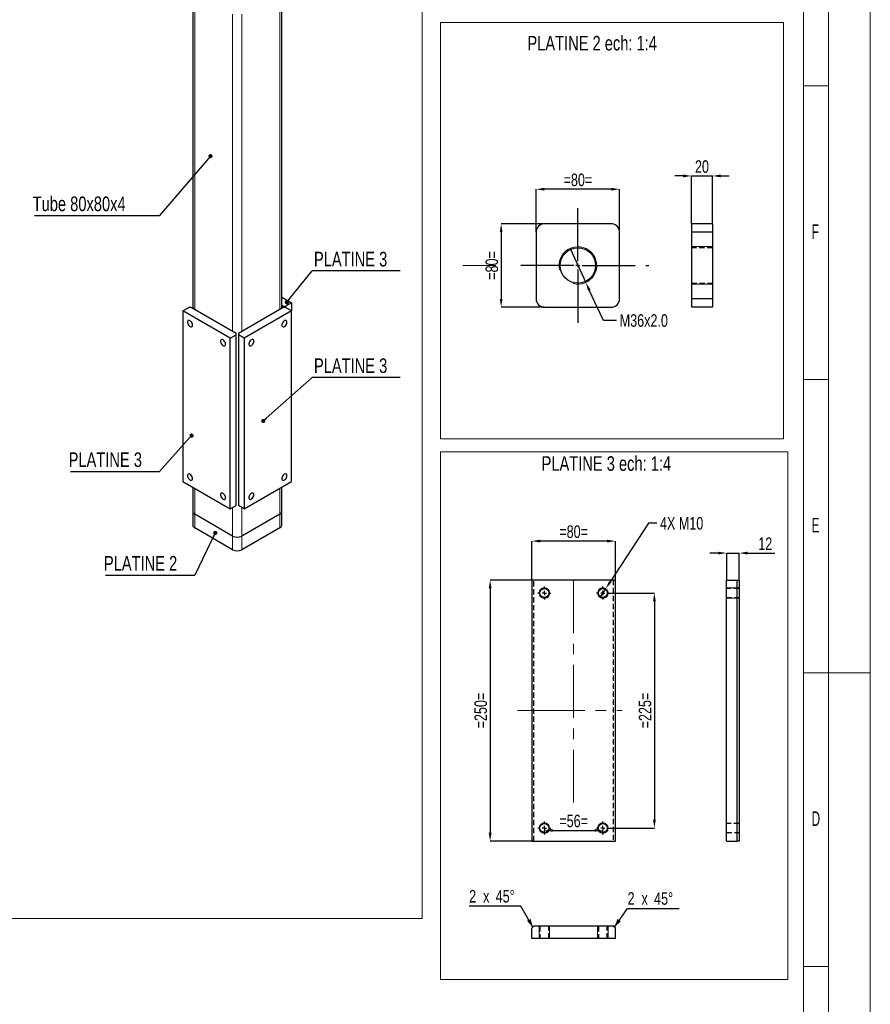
# Model space of a CAD drawing. Header units: millimetres. Extents: x 0 to 841, y 0 to 594.
# Tile 7 of 9: x 637 to 841, y 218 to 453. Entities that reach past the tile are written whole.
import ezdxf

# ---------------------------------------------------------------- set-up
doc = ezdxf.new("R2010")
doc.units = ezdxf.units.MM
doc.header["$PDSIZE"] = -1
doc.linetypes.add('CENTERX2', pattern=[20.32, 12.7, -2.54, 2.54, -2.54])
doc.linetypes.add('HIDDEN', pattern=[1.905, 1.27, -0.635])
for name, color, linetype in [('COTES', 1, 'Continuous'), ('NOTES', 6, 'Continuous'), ('TRAIT-FINS', 9, 'Continuous'), ('TRAIT-MIXTES', 3, 'CENTERX2'), ('TRAIT-TIRET', 2, 'HIDDEN')]:
    doc.layers.add(name, color=color, linetype=linetype)
doc.layers.add('TRAIT-FORT', color=4, linetype='Continuous', lineweight=25)
doc.styles.add('SLDTEXTSTYLE0', font='TXT', dxfattribs={"width": 0.75})
doc.styles.add('SLDTEXTSTYLE1', font='TXT', dxfattribs={"width": 0.605})
doc.dimstyles.new('SLDDIMSTYLE1', dxfattribs={"dimtxt": 3, "dimasz": 2, "dimexe": 0, "dimexo": 0.0625, "dimgap": 0.75, "dimtad": 1, "dimlfac": 4, "dimrnd": 1e-09, "dimzin": 12, "dimdsep": 46, "dimtxsty": 'SLDTEXTSTYLE0', "dimsah": 1, "dimcen": 0.09, "dimadec": 0, "dimazin": 3, "dimtfac": 1, "dimtofl": 0, "dimtmove": 0, "dimatfit": 3, "dimfxl": 1, "dimfrac": 2, "dimtolj": 1, "dimtzin": 12, "dimarcsym": 0})
doc.dimstyles.new('SLDDIMSTYLE2', dxfattribs={"dimtxt": 3, "dimasz": 2, "dimexe": 0, "dimexo": 0.0625, "dimgap": 0.75, "dimtad": 1, "dimlfac": 4, "dimrnd": 1e-09, "dimzin": 12, "dimdsep": 46, "dimtxsty": 'SLDTEXTSTYLE0', "dimsah": 1, "dimcen": 0.09, "dimadec": 0, "dimazin": 3, "dimtfac": 1, "dimtmove": 0, "dimatfit": 0, "dimfxl": 1, "dimfrac": 2, "dimtolj": 1, "dimtzin": 12, "dimarcsym": 0})
doc.dimstyles.new('SLDDIMSTYLE4', dxfattribs={"dimtxt": 3, "dimasz": 2, "dimexe": 0, "dimexo": 0.0625, "dimgap": 0.75, "dimtad": 0, "dimtih": 1, "dimtoh": 1, "dimlfac": 4, "dimrnd": 1e-09, "dimzin": 4, "dimdsep": 46, "dimtxsty": 'SLDTEXTSTYLE0', "dimblk1": 'NONE', "dimsah": 1, "dimcen": 0, "dimadec": 0, "dimazin": 1, "dimtfac": 1, "dimtmove": 0, "dimatfit": 3, "dimldrblk": 'NONE', "dimfxl": 1, "dimfrac": 2, "dimtolj": 1, "dimtzin": 12, "dimarcsym": 0})
doc.dimstyles.new('SLDDIMSTYLE8', dxfattribs={"dimtxt": 0.18, "dimasz": 1, "dimexe": 0, "dimexo": 0.0625, "dimgap": 0, "dimtad": 0, "dimtih": 1, "dimtoh": 1, "dimdec": 0, "dimrnd": 1e-09, "dimzin": 0, "dimdsep": 46, "dimtxsty": 'Standard', "dimblk1": 'DOT', "dimblk2": 'DOT', "dimsah": 1, "dimcen": 0.09, "dimadec": 0, "dimazin": 0, "dimtfac": 1, "dimtdec": 0, "dimtofl": 0, "dimtmove": 0, "dimatfit": 3, "dimldrblk": 'DOT', "dimfxl": 1, "dimfrac": 2, "dimtolj": 1, "dimtzin": 0, "dimarcsym": 0})
doc.dimstyles.new('SLDDIMSTYLE9', dxfattribs={"dimtxt": 3, "dimasz": 2, "dimexe": 0, "dimexo": 0.0625, "dimgap": 0.75, "dimtad": 0, "dimtih": 1, "dimtoh": 1, "dimlfac": 4, "dimrnd": 1e-09, "dimzin": 12, "dimdsep": 46, "dimtxsty": 'SLDTEXTSTYLE0', "dimblk1": 'NONE', "dimsah": 1, "dimcen": 0, "dimadec": 0, "dimazin": 3, "dimtfac": 1, "dimtmove": 0, "dimatfit": 3, "dimldrblk": 'NONE', "dimfxl": 1, "dimfrac": 2, "dimtolj": 1, "dimtzin": 12, "dimarcsym": 0})

# ---------------------------------------------------------------- blocks, each defined once
blk = doc.blocks.new('_D_8')
at = {"layer": 'COTES', "color": 0, "lineweight": -2, "transparency": 16777216}
for p, q in [((804.6, 325.64), (802.6, 325.64)), ((806.6, 319.26), (806.6, 325.64)), ((806.6, 325.64), (809.6, 325.64)), ((809.6, 319.26), (809.6, 325.64)), ((811.6, 325.64), (818.1, 325.64))]:
    blk.add_line(p, q, dxfattribs=at)
at = {"layer": 'COTES', "color": 0, "transparency": 16777216}
for points in [[(804.6, 325.97), (804.6, 325.31), (806.6, 325.64)], [(811.6, 325.97), (811.6, 325.31), (809.6, 325.64)]]:
    blk.add_solid(points, dxfattribs=at)
at = {"layer": 'Defpoints', "color": 0, "transparency": 16777216}
for p in [(806.6, 325.64), (806.6, 319.19), (809.6, 319.19)]:
    blk.add_point(p, dxfattribs=at)
at = {"layer": 'COTES', "color": 0, "transparency": 16777216, "insert": (815.85, 329.39), "char_height": 3, "attachment_point": 2, "style": 'SLDTEXTSTYLE0'}
blk.add_mtext('\\A1;12', dxfattribs=at)
blk = doc.blocks.new('_D_9')
at = {"layer": 'COTES', "color": 0, "lineweight": -2, "transparency": 16777216}
for p, q in [((760.97, 402.55), (760.97, 412.73)), ((778.97, 412.73), (762.97, 412.73)), ((780.97, 402.55), (780.97, 412.73))]:
    blk.add_line(p, q, dxfattribs=at)
at = {"layer": 'COTES', "color": 0, "transparency": 16777216}
for points in [[(762.97, 413.07), (762.97, 412.4), (760.97, 412.73)], [(778.97, 413.07), (778.97, 412.4), (780.97, 412.73)]]:
    blk.add_solid(points, dxfattribs=at)
at = {"layer": 'Defpoints', "color": 0, "transparency": 16777216}
for p in [(760.97, 412.73), (760.97, 402.48), (780.97, 402.48)]:
    blk.add_point(p, dxfattribs=at)
at = {"layer": 'COTES', "color": 0, "transparency": 16777216, "insert": (770.97, 416.48), "char_height": 3, "attachment_point": 2, "style": 'SLDTEXTSTYLE0'}
blk.add_mtext('\\A1;=80=', dxfattribs=at)
blk = doc.blocks.new('_D_10')
at = {"layer": 'COTES', "color": 0, "lineweight": -2, "transparency": 16777216}
for p, q in [((762.91, 404.48), (752.59, 404.48)), ((752.59, 402.48), (752.59, 386.48)), ((762.91, 384.48), (752.59, 384.48))]:
    blk.add_line(p, q, dxfattribs=at)
at = {"layer": 'COTES', "color": 0, "transparency": 16777216}
for points in [[(752.26, 402.48), (752.92, 402.48), (752.59, 404.48)], [(752.26, 386.48), (752.92, 386.48), (752.59, 384.48)]]:
    blk.add_solid(points, dxfattribs=at)
at = {"layer": 'Defpoints', "color": 0, "transparency": 16777216}
for p in [(762.97, 404.48), (752.59, 384.48), (762.97, 384.48)]:
    blk.add_point(p, dxfattribs=at)
at = {"layer": 'COTES', "color": 0, "transparency": 16777216, "insert": (748.84, 394.48), "char_height": 3, "attachment_point": 2, "rotation": 90, "style": 'SLDTEXTSTYLE0'}
blk.add_mtext('\\A1;=80=', dxfattribs=at)
blk = doc.blocks.new('_D_11')
at = {"layer": 'COTES', "color": 0, "lineweight": -2, "transparency": 16777216}
for p, q in [((769.08, 398.57), (772.86, 390.4)), ((777.07, 381.31), (773.7, 388.59)), ((780.24, 381.31), (777.07, 381.31))]:
    blk.add_line(p, q, dxfattribs=at)
at = {"layer": 'COTES', "color": 0, "transparency": 16777216}
blk.add_solid([(774, 388.73), (773.4, 388.45), (772.86, 390.4)], dxfattribs=at)
at = {"layer": 'Defpoints', "color": 0, "transparency": 16777216}
for p in [(769.08, 398.57), (772.86, 390.4)]:
    blk.add_point(p, dxfattribs=at)
at = {"layer": 'COTES', "color": 0, "transparency": 16777216, "insert": (780.99, 382.81), "char_height": 3, "attachment_point": 1, "style": 'SLDTEXTSTYLE0'}
blk.add_mtext('\\A1;M36x2.0', dxfattribs=at)
blk = doc.blocks.new('_None')
blk = doc.blocks.new('SW_CENTERMARKSYMBOL_1')
at = {"layer": 'TRAIT-MIXTES', "color": 0}
for p, q in [((0, 1), (0, 14.11)), ((-1, 0), (-15.73, 0)), ((0, 0), (-0.5, 0)), ((0, 0), (0, 0.5)), ((0, 0), (0, -0.5)), ((0, 0), (0.5, 0)), ((1, 0), (17, 0)), ((0, -1), (0, -14.41))]:
    blk.add_line(p, q, dxfattribs=at)
blk = doc.blocks.new('SW_CENTERMARKSYMBOL_2')
at = {"layer": 'TRAIT-MIXTES', "color": 0}
for p, q in [((0, 1), (0, 4.75)), ((-1, 0), (-4.75, 0)), ((0, 0), (-0.5, 0)), ((0, 0), (0, 0.5)), ((0, 0), (0, -0.5)), ((0, 0), (0.5, 0)), ((1, 0), (4.75, 0)), ((0, -1), (0, -4.75))]:
    blk.add_line(p, q, dxfattribs=at)
blk = doc.blocks.new('_D_12')
at = {"layer": 'COTES', "color": 0, "lineweight": -2, "transparency": 16777216}
for p, q in [((796.18, 415.91), (794.18, 415.91)), ((798.18, 404.55), (798.18, 415.91)), ((798.18, 415.91), (803.18, 415.91)), ((803.18, 404.55), (803.18, 415.91)), ((805.18, 415.91), (807.18, 415.91))]:
    blk.add_line(p, q, dxfattribs=at)
at = {"layer": 'COTES', "color": 0, "transparency": 16777216}
for points in [[(796.18, 416.25), (796.18, 415.58), (798.18, 415.91)], [(805.18, 416.25), (805.18, 415.58), (803.18, 415.91)]]:
    blk.add_solid(points, dxfattribs=at)
at = {"layer": 'Defpoints', "color": 0, "transparency": 16777216}
for p in [(803.18, 415.91), (798.18, 404.48), (803.18, 404.48)]:
    blk.add_point(p, dxfattribs=at)
at = {"layer": 'COTES', "color": 0, "transparency": 16777216, "insert": (800.68, 419.66), "char_height": 3, "attachment_point": 2, "style": 'SLDTEXTSTYLE0'}
blk.add_mtext('\\A1;20', dxfattribs=at)
blk = doc.blocks.new('_D_24')
at = {"layer": 'COTES', "color": 0, "lineweight": -2, "transparency": 16777216}
for p, q in [((787.88, 332.76), (778.73, 318.79)), ((789.88, 332.76), (787.88, 332.76)), ((776.27, 315.02), (777.64, 317.12))]:
    blk.add_line(p, q, dxfattribs=at)
at = {"layer": 'COTES', "color": 0, "transparency": 16777216}
blk.add_solid([(778.45, 318.97), (779.01, 318.61), (777.64, 317.12)], dxfattribs=at)
at = {"layer": 'Defpoints', "color": 0, "transparency": 16777216}
for p in [(777.64, 317.12), (776.27, 315.02)]:
    blk.add_point(p, dxfattribs=at)
at = {"layer": 'COTES', "color": 0, "transparency": 16777216, "insert": (790.63, 334.26), "char_height": 3, "attachment_point": 1, "style": 'SLDTEXTSTYLE0'}
blk.add_mtext('\\A1;4X M10', dxfattribs=at)
blk = doc.blocks.new('_D_25')
at = {"layer": 'COTES', "color": 0, "lineweight": -2, "transparency": 16777216}
for p, q in [((759.95, 319.26), (759.95, 328.51)), ((777.95, 328.51), (761.95, 328.51)), ((779.95, 319.26), (779.95, 328.51))]:
    blk.add_line(p, q, dxfattribs=at)
at = {"layer": 'COTES', "color": 0, "transparency": 16777216}
for points in [[(761.95, 328.84), (761.95, 328.17), (759.95, 328.51)], [(777.95, 328.84), (777.95, 328.17), (779.95, 328.51)]]:
    blk.add_solid(points, dxfattribs=at)
at = {"layer": 'Defpoints', "color": 0, "transparency": 16777216}
for p in [(759.95, 328.51), (759.95, 319.19), (779.95, 319.19)]:
    blk.add_point(p, dxfattribs=at)
at = {"layer": 'COTES', "color": 0, "transparency": 16777216, "insert": (769.95, 332.26), "char_height": 3, "attachment_point": 2, "style": 'SLDTEXTSTYLE0'}
blk.add_mtext('\\A1;=80=', dxfattribs=at)
blk = doc.blocks.new('_D_26')
at = {"layer": 'COTES', "color": 0, "lineweight": -2, "transparency": 16777216}
for p, q in [((759.89, 319.19), (749.95, 319.19)), ((749.95, 317.19), (749.95, 258.69)), ((759.89, 256.69), (749.95, 256.69))]:
    blk.add_line(p, q, dxfattribs=at)
at = {"layer": 'COTES', "color": 0, "transparency": 16777216}
for points in [[(749.62, 317.19), (750.29, 317.19), (749.95, 319.19)], [(749.62, 258.69), (750.29, 258.69), (749.95, 256.69)]]:
    blk.add_solid(points, dxfattribs=at)
at = {"layer": 'Defpoints', "color": 0, "transparency": 16777216}
for p in [(759.95, 319.19), (749.95, 256.69), (759.95, 256.69)]:
    blk.add_point(p, dxfattribs=at)
at = {"layer": 'COTES', "color": 0, "transparency": 16777216, "insert": (746.2, 287.94), "char_height": 3, "attachment_point": 2, "rotation": 90, "style": 'SLDTEXTSTYLE0'}
blk.add_mtext('\\A1;=250=', dxfattribs=at)
blk = doc.blocks.new('_D_27')
at = {"layer": 'COTES', "color": 0, "lineweight": -2, "transparency": 16777216}
for p, q in [((778.58, 316.07), (789.29, 316.07)), ((789.29, 314.07), (789.29, 261.82)), ((778.58, 259.82), (789.29, 259.82))]:
    blk.add_line(p, q, dxfattribs=at)
at = {"layer": 'COTES', "color": 0, "transparency": 16777216}
for points in [[(788.96, 314.07), (789.63, 314.07), (789.29, 316.07)], [(788.96, 261.82), (789.63, 261.82), (789.29, 259.82)]]:
    blk.add_solid(points, dxfattribs=at)
at = {"layer": 'Defpoints', "color": 0, "transparency": 16777216}
for p in [(778.51, 316.07), (778.51, 259.82), (789.29, 259.82)]:
    blk.add_point(p, dxfattribs=at)
at = {"layer": 'COTES', "color": 0, "transparency": 16777216, "insert": (785.54, 287.94), "char_height": 3, "attachment_point": 2, "rotation": 90, "style": 'SLDTEXTSTYLE0'}
blk.add_mtext('\\A1;=225=', dxfattribs=at)
blk = doc.blocks.new('_D_28')
at = {"layer": 'COTES', "color": 0, "lineweight": -2, "transparency": 16777216}
for p, q in [((762.95, 258.32), (762.95, 259.27)), ((764.95, 259.27), (774.95, 259.27)), ((776.95, 258.32), (776.95, 259.27))]:
    blk.add_line(p, q, dxfattribs=at)
at = {"layer": 'COTES', "color": 0, "transparency": 16777216}
for points in [[(764.95, 259.61), (764.95, 258.94), (762.95, 259.27)], [(774.95, 259.61), (774.95, 258.94), (776.95, 259.27)]]:
    blk.add_solid(points, dxfattribs=at)
at = {"layer": 'Defpoints', "color": 0, "transparency": 16777216}
for p in [(776.95, 259.27), (762.95, 258.26), (776.95, 258.26)]:
    blk.add_point(p, dxfattribs=at)
at = {"layer": 'COTES', "color": 0, "transparency": 16777216, "insert": (769.95, 263.02), "char_height": 3, "attachment_point": 2, "style": 'SLDTEXTSTYLE0'}
blk.add_mtext('\\A1;=56=', dxfattribs=at)
blk = doc.blocks.new('SW_CENTERMARKSYMBOL_20')
at = {"layer": 'TRAIT-MIXTES', "color": 0}
for p, q in [((-1, 0), (-1.5625, 0)), ((0, 0), (-0.5, 0)), ((0, 1), (0, 1.5625)), ((0, 0), (0, 0.5)), ((0, 0), (0, -0.5)), ((0, 0), (0.5, 0)), ((1, 0), (1.5625, 0)), ((0, -1), (0, -1.5625))]:
    blk.add_line(p, q, dxfattribs=at)
blk = doc.blocks.new('SW_CENTERMARKSYMBOL_21')
at = {"layer": 'TRAIT-MIXTES', "color": 0}
for p, q in [((-1, 0), (-1.5625, 0)), ((0, 0), (-0.5, 0)), ((0, 1), (0, 1.5625)), ((0, 0), (0, 0.5)), ((0, 0), (0, -0.5)), ((0, 0), (0.5, 0)), ((1, 0), (1.5625, 0)), ((0, -1), (0, -1.5625))]:
    blk.add_line(p, q, dxfattribs=at)
blk = doc.blocks.new('SW_CENTERMARKSYMBOL_22')
at = {"layer": 'TRAIT-MIXTES', "color": 0}
for p, q in [((-1, 0), (-1.5625, 0)), ((0, 0), (-0.5, 0)), ((0, 1), (0, 1.5625)), ((0, 0), (0, 0.5)), ((0, 0), (0, -0.5)), ((0, 0), (0.5, 0)), ((1, 0), (1.5625, 0)), ((0, -1), (0, -1.5625))]:
    blk.add_line(p, q, dxfattribs=at)
blk = doc.blocks.new('SW_CENTERMARKSYMBOL_23')
at = {"layer": 'TRAIT-MIXTES', "color": 0}
for p, q in [((-1, 0), (-1.5625, 0)), ((0, 0), (-0.5, 0)), ((0, 1), (0, 1.5625)), ((0, 0), (0, 0.5)), ((0, 0), (0, -0.5)), ((0, 0), (0.5, 0)), ((1, 0), (1.5625, 0)), ((0, -1), (0, -1.5625))]:
    blk.add_line(p, q, dxfattribs=at)
blk = doc.blocks.new('SW_CHAMFER_DIMENSION_0')
at = {"layer": 'COTES', "color": 0}
for p, q in [((-3.16, -4.49), (0, 0)), ((0, 0), (12.39, 0))]:
    blk.add_line(p, q, dxfattribs=at)
blk.add_solid([(-3.16, -4.49), (-1.6, -3.14), (-2.42, -2.56)], dxfattribs=at)
at = {"layer": 'COTES', "color": 0, "char_height": 3, "attachment_point": 1, "style": 'SLDTEXTSTYLE0'}
for s, insert in [('2', (0, 3.87)), ('x', (3.34, 3.87)), ('45°', (6.35, 3.87))]:
    blk.add_mtext(s, dxfattribs=dict(at, insert=insert))
blk = doc.blocks.new('SW_CHAMFER_DIMENSION_1')
at = {"layer": 'COTES', "color": 0}
for p, q in [((12.39, 0), (0, 0)), ((15.27, -5.02), (12.39, 0))]:
    blk.add_line(p, q, dxfattribs=at)
blk.add_solid([(15.27, -5.02), (14.71, -3.04), (13.84, -3.53)], dxfattribs=at)
at = {"layer": 'COTES', "color": 0, "char_height": 3, "attachment_point": 1, "style": 'SLDTEXTSTYLE0'}
for s, insert in [('2', (0, 3.87)), ('x', (3.34, 3.87)), ('45°', (6.35, 3.87))]:
    blk.add_mtext(s, dxfattribs=dict(at, insert=insert))
blk = doc.blocks.new('SW_NOTE_15')
at = {"layer": 'NOTES', "color": 0}
blk.add_line((-21.37, 0), (0, 0), dxfattribs=at)
at = {"layer": 'NOTES', "color": 0, "insert": (-21.79, 4.58), "char_height": 3.5, "attachment_point": 1, "style": 'SLDTEXTSTYLE0'}
blk.add_mtext('PLATINE 3', dxfattribs=at)
blk = doc.blocks.new('_Dot')
at = {"color": 0, "linetype": 'ByBlock', "lineweight": -2}
blk.add_line((-0.5, 0), (-1, 0), dxfattribs=at)
at = {"color": 0, "linetype": 'ByBlock', "const_width": 0.5}
blk.add_lwpolyline([(-0.25, 0, 1), (0.25, 0, 1)], format="xyb", close=True, dxfattribs=at)
blk = doc.blocks.new('SW_NOTE_16')
at = {"layer": 'NOTES', "color": 0}
blk.add_line((21.12, 0), (0, 0), dxfattribs=at)
at = {"layer": 'NOTES', "color": 0, "insert": (0.46, 4.57), "char_height": 3.5, "attachment_point": 1, "style": 'SLDTEXTSTYLE0'}
blk.add_mtext('PLATINE 3', dxfattribs=at)
blk = doc.blocks.new('SW_NOTE_17')
at = {"layer": 'NOTES', "color": 0}
blk.add_line((-21.37, 0), (0, 0), dxfattribs=at)
at = {"layer": 'NOTES', "color": 0, "insert": (-21.77, 4.57), "char_height": 3.5, "attachment_point": 1, "style": 'SLDTEXTSTYLE0'}
blk.add_mtext('PLATINE 2', dxfattribs=at)
blk = doc.blocks.new('SW_NOTE_18')
at = {"layer": 'NOTES', "color": 0}
blk.add_line((-29.88, 0), (0, 0), dxfattribs=at)
at = {"layer": 'NOTES', "color": 0, "insert": (-30.35, 4.57), "char_height": 3.5, "attachment_point": 1, "style": 'SLDTEXTSTYLE0'}
blk.add_mtext('Tube 80x80x4', dxfattribs=at)
blk = doc.blocks.new('SW_NOTE_20')
at = {"layer": 'NOTES', "color": 0}
blk.add_line((21.12, 0), (0, 0), dxfattribs=at)
at = {"layer": 'NOTES', "color": 0, "insert": (0.46, 4.54), "char_height": 3.5, "attachment_point": 1, "style": 'SLDTEXTSTYLE0'}
blk.add_mtext('PLATINE 3', dxfattribs=at)

msp = doc.modelspace()

# ---------------------------------------------------------------- linework, layer by layer
at = {"lineweight": 18}
for p, q in [((841.001, -0.0569), (841.001, 593.9431)), ((831.001, 9.9431), (831.001, 583.9431)), ((825.001, 15.9431), (825.001, 577.9431)), ((733.6554, 568.9859), (733.6554, 238.205)), ((738.0279, 452.6524), (820.2118, 452.6524)), ((738.0279, 452.6524), (738.0279, 352.9575)), ((820.2118, 452.6524), (820.2118, 352.9575)), ((831.001, 437.4431), (825.001, 437.4431)), ((831.001, 367.1931), (825.001, 367.1931)), ((738.0279, 352.9575), (820.2118, 352.9575)), ((738.0279, 349.8366), (821.2704, 349.8366)), ((738.0279, 349.8366), (738.0279, 223.5702)), ((821.2704, 349.8366), (821.2704, 223.5702)), ((831.001, 296.9431), (825.001, 296.9431)), ((841.001, 296.9431), (831.001, 296.9431)), ((733.6554, 238.205), (485.9968, 238.205)), ((831.001, 226.6931), (825.001, 226.6931)), ((738.0279, 223.5702), (821.2704, 223.5702))]:
    msp.add_line(p, q, dxfattribs=at)
at = {"layer": 'TRAIT-FINS', "lineweight": 18}
for p, q in [((679.1981, 383.9157), (679.1981, 459.8549)), ((699.5628, 383.9157), (699.5628, 459.8549)), ((688.2491, 378.6907), (688.2491, 454.6299)), ((690.5119, 378.6907), (690.5119, 454.6299)), ((803.1789, 398.9845), (798.1789, 398.9845)), ((803.1789, 389.9845), (798.1789, 389.9845)), ((679.1981, 334.9232), (679.1981, 341.1293)), ((699.5628, 334.9232), (699.5628, 341.1293)), ((679.1981, 331.6571), (679.1981, 334.9232)), ((688.2491, 329.6982), (688.2491, 336.5574)), ((690.5119, 329.6982), (690.5119, 336.5574)), ((699.5628, 331.6571), (699.5628, 334.9232)), ((688.2491, 326.4321), (688.2491, 329.6982)), ((690.5119, 326.4321), (690.5119, 329.6982)), ((769.9521, 319.0374), (769.9521, 319.1944)), ((806.5967, 317.3194), (809.5967, 317.3194)), ((806.5967, 317.3194), (809.5967, 317.3194)), ((806.5967, 314.8194), (809.5967, 314.8194)), ((806.5967, 314.8194), (809.5967, 314.8194)), ((761.7021, 233.3557), (761.7021, 236.3557)), ((764.2021, 233.3557), (764.2021, 236.3557)), ((775.7021, 233.3557), (775.7021, 236.3557)), ((778.2021, 233.3557), (778.2021, 236.3557))]:
    msp.add_line(p, q, dxfattribs=at)
for centre in [(762.9521, 316.0694), (776.9521, 316.0694), (762.9521, 259.8194), (776.9521, 259.8194)]:
    msp.add_circle(centre, 1.25, dxfattribs=at)
for centre, radius in [((770.9693, 394.4845), 4.5), ((762.9521, 316.0694), 1.25), ((776.9521, 316.0694), 1.25)]:
    msp.add_arc(centre, radius, 255, 195, dxfattribs=at)
at = {"layer": 'TRAIT-FORT', "lineweight": 25}
for p, q in [((678.7295, 460.1254), (678.7295, 384.1862)), ((700.0314, 384.1862), (700.0314, 460.1254)), ((778.9693, 404.4845), (762.9693, 404.4845)), ((803.1789, 404.4845), (798.1789, 404.4845)), ((798.1789, 404.4845), (798.1789, 402.4845)), ((803.1789, 404.4845), (803.1789, 402.4845)), ((760.9693, 402.4845), (760.9693, 386.4845)), ((780.9693, 386.4845), (780.9693, 402.4845)), ((803.1789, 402.4845), (798.1789, 402.4845)), ((798.1789, 402.4845), (798.1789, 386.4845)), ((803.1789, 402.4845), (803.1789, 386.4845)), ((700.0314, 386.9108), (702.3912, 385.5485)), ((676.3697, 383.5891), (677.7839, 384.4055)), ((678.3496, 384.4055), (677.7839, 384.4055)), ((689.0976, 378.2008), (678.3496, 384.4055)), ((700.4113, 384.4055), (689.6633, 378.2008)), ((700.0314, 384.9514), (700.4113, 384.7321)), ((700.4113, 384.7321), (700.977, 384.7321)), ((700.4113, 384.4055), (700.4113, 384.7321)), ((700.977, 384.4055), (700.4113, 384.4055)), ((702.3912, 385.5485), (700.977, 384.7321)), ((700.977, 384.7321), (700.977, 384.4055)), ((702.3912, 383.5891), (700.977, 384.4055)), ((702.3912, 385.5485), (702.3912, 383.5891)), ((762.9693, 384.4845), (778.9693, 384.4845)), ((803.1789, 386.4845), (798.1789, 386.4845)), ((798.1789, 386.4845), (798.1789, 384.4845)), ((803.1789, 384.4845), (798.1789, 384.4845)), ((803.1789, 386.4845), (803.1789, 384.4845)), ((687.6834, 377.0579), (676.3697, 383.5891)), ((676.3697, 383.5891), (676.3697, 342.7621)), ((702.3912, 383.5891), (691.0775, 377.0579)), ((702.3912, 342.7621), (702.3912, 383.5891)), ((687.6834, 377.0579), (689.0976, 377.8743)), ((689.0976, 377.8743), (689.0976, 378.2008)), ((689.0976, 337.0472), (689.0976, 377.8743)), ((689.6633, 378.2008), (689.6633, 377.8743)), ((691.0775, 377.0579), (689.6633, 377.8743)), ((689.6633, 377.8743), (689.6633, 337.0472)), ((687.6834, 336.2308), (687.6834, 377.0579)), ((691.0775, 377.0579), (691.0775, 336.2308)), ((676.3697, 342.7621), (687.6834, 336.2308)), ((691.0775, 336.2308), (702.3912, 342.7621)), ((678.7295, 341.3998), (678.7295, 335.5764)), ((700.0314, 335.5764), (700.0314, 341.3998)), ((687.6834, 336.2308), (689.0976, 337.0472)), ((691.0775, 336.2308), (689.6633, 337.0472)), ((678.7295, 335.5764), (678.7295, 332.3102)), ((688.2491, 329.6982), (679.1981, 334.9232)), ((699.5628, 334.9232), (690.5119, 329.6982)), ((700.0314, 332.3102), (700.0314, 335.5764)), ((688.2491, 326.4321), (679.1981, 331.6571)), ((699.5628, 331.6571), (690.5119, 326.4321)), ((759.9521, 319.1944), (759.9521, 256.6944)), ((779.9521, 319.1944), (759.9521, 319.1944)), ((779.9521, 256.6944), (779.9521, 319.1944)), ((806.5967, 256.6944), (806.5967, 319.1944)), ((806.5967, 319.1944), (809.0967, 319.1944)), ((809.0967, 256.6944), (809.0967, 319.1944)), ((809.0967, 319.1944), (809.5967, 319.1944)), ((809.5967, 319.1944), (809.5967, 256.6944)), ((759.9521, 256.6944), (779.9521, 256.6944)), ((806.5967, 256.6944), (809.0967, 256.6944)), ((809.5967, 256.6944), (809.0967, 256.6944)), ((760.4521, 236.3557), (759.9521, 235.8557)), ((759.9521, 233.3557), (759.9521, 235.8557)), ((779.4521, 236.3557), (760.4521, 236.3557)), ((779.9521, 235.8557), (779.4521, 236.3557)), ((779.9521, 233.3557), (779.9521, 235.8557)), ((779.9521, 233.3557), (759.9521, 233.3557))]:
    msp.add_line(p, q, dxfattribs=at)
at = {"layer": 'TRAIT-FORT', "lineweight": 25, "flags": 128}
for points in [[(678.6678, 380.2211), (678.6411, 380.4411), (678.5634, 380.6724), (678.4415, 380.8944), (678.2864, 381.0874), (678.1117, 381.2343), (677.933, 381.322), (677.7663, 381.3426), (677.6262, 381.2945), (677.5253, 381.1818), (677.4724, 381.0146), (677.4724, 380.8077), (677.5253, 380.5796), (677.6262, 380.3504), (677.7663, 380.1405), (677.933, 379.9686), (678.1117, 379.85), (678.2864, 379.7952), (678.4415, 379.8091), (678.5634, 379.8904), (678.6411, 380.0319), (678.6678, 380.2211)], [(701.2952, 380.9151), (701.2685, 381.1042), (701.1908, 381.2457), (701.0689, 381.3271), (700.9138, 381.3409), (700.7391, 381.2861), (700.5604, 381.1675), (700.3937, 380.9957), (700.2536, 380.7858), (700.1527, 380.5566), (700.0999, 380.3284), (700.0999, 380.1215), (700.1527, 379.9543), (700.2536, 379.8417), (700.3937, 379.7935), (700.5604, 379.8142), (700.7391, 379.9019), (700.9138, 380.0488), (701.0689, 380.2418), (701.1908, 380.4638), (701.2685, 380.6951), (701.2952, 380.9151)], [(686.5874, 375.6492), (686.5607, 375.8692), (686.483, 376.1005), (686.3611, 376.3225), (686.206, 376.5155), (686.0313, 376.6624), (685.8526, 376.7501), (685.6858, 376.7708), (685.5458, 376.7226), (685.4448, 376.61), (685.392, 376.4427), (685.392, 376.2359), (685.4448, 376.0077), (685.5458, 375.7785), (685.6858, 375.5686), (685.8526, 375.3967), (686.0313, 375.2782), (686.206, 375.2234), (686.3611, 375.2372), (686.483, 375.3185), (686.5607, 375.4601), (686.5874, 375.6492)], [(693.3756, 376.3432), (693.3489, 376.5323), (693.2712, 376.6739), (693.1493, 376.7552), (692.9942, 376.769), (692.8195, 376.7142), (692.6408, 376.5956), (692.4741, 376.4238), (692.334, 376.2139), (692.2331, 375.9847), (692.1803, 375.7565), (692.1803, 375.5497), (692.2331, 375.3824), (692.334, 375.2698), (692.4741, 375.2216), (692.6408, 375.2423), (692.8195, 375.33), (692.9942, 375.4769), (693.1493, 375.6699), (693.2712, 375.8919), (693.3489, 376.1232), (693.3756, 376.3432)], [(678.6678, 343.4768), (678.6411, 343.6968), (678.5634, 343.928), (678.4415, 344.1501), (678.2864, 344.3431), (678.1117, 344.4899), (677.933, 344.5776), (677.7663, 344.5983), (677.6262, 344.5502), (677.5253, 344.4375), (677.4724, 344.2703), (677.4724, 344.0634), (677.5253, 343.8352), (677.6262, 343.606), (677.7663, 343.3962), (677.933, 343.2243), (678.1117, 343.1057), (678.2864, 343.0509), (678.4415, 343.0648), (678.5634, 343.1461), (678.6411, 343.2876), (678.6678, 343.4768)], [(701.2952, 344.1707), (701.2685, 344.3599), (701.1908, 344.5014), (701.0689, 344.5827), (700.9138, 344.5966), (700.7391, 344.5418), (700.5604, 344.4232), (700.3937, 344.2513), (700.2536, 344.0415), (700.1527, 343.8123), (700.0999, 343.5841), (700.0999, 343.3772), (700.1527, 343.21), (700.2536, 343.0973), (700.3937, 343.0492), (700.5604, 343.0699), (700.7391, 343.1576), (700.9138, 343.3044), (701.0689, 343.4974), (701.1908, 343.7195), (701.2685, 343.9507), (701.2952, 344.1707)], [(686.5874, 338.9049), (686.5607, 339.1249), (686.483, 339.3562), (686.3611, 339.5782), (686.206, 339.7712), (686.0313, 339.9181), (685.8526, 340.0057), (685.6858, 340.0264), (685.5458, 339.9783), (685.4448, 339.8656), (685.392, 339.6984), (685.392, 339.4915), (685.4448, 339.2633), (685.5458, 339.0341), (685.6858, 338.8243), (685.8526, 338.6524), (686.0313, 338.5338), (686.206, 338.479), (686.3611, 338.4929), (686.483, 338.5742), (686.5607, 338.7157), (686.5874, 338.9049)], [(693.3756, 339.5988), (693.3489, 339.788), (693.2712, 339.9295), (693.1493, 340.0108), (692.9942, 340.0247), (692.8195, 339.9699), (692.6408, 339.8513), (692.4741, 339.6794), (692.334, 339.4696), (692.2331, 339.2404), (692.1803, 339.0122), (692.1803, 338.8053), (692.2331, 338.6381), (692.334, 338.5254), (692.4741, 338.4773), (692.6408, 338.498), (692.8195, 338.5857), (692.9942, 338.7325), (693.1493, 338.9256), (693.2712, 339.1476), (693.3489, 339.3788), (693.3756, 339.5988)]]:
    msp.add_lwpolyline(points, dxfattribs=at)
at = {"layer": 'TRAIT-FORT', "lineweight": 25}
for centre, radius in [((770.9693, 394.4845), 4.25), ((762.9521, 316.0694), 1.0625), ((776.9521, 316.0694), 1.0625), ((762.9521, 259.8194), 1.0625), ((776.9521, 259.8194), 1.0625)]:
    msp.add_circle(centre, radius, dxfattribs=at)
for centre, radius, start, end in [((762.9693, 402.4845), 2, 90, 180), ((778.9693, 402.4845), 2, 0, 90), ((762.9693, 386.4845), 2, 180, 270), ((778.9693, 386.4845), 2, 270, 0), ((679.5302, 335.6562), 0.8047, 185.694799, 245.625342), ((699.2307, 335.6562), 0.8047, 294.374658, 354.305201), ((679.5302, 332.3901), 0.8047, 185.694799, 245.625342), ((699.2307, 332.3901), 0.8047, 294.374658, 354.305201), ((689.3805, 331.8818), 2.4592, 242.609672, 297.390328), ((689.3805, 328.6156), 2.4592, 242.609672, 297.390328)]:
    msp.add_arc(centre, radius, start, end, dxfattribs=at)
at = {"layer": 'TRAIT-MIXTES', "lineweight": 18}
for p, q in [((743.4509, 394.4845), (751.3067, 394.4845)), ((769.9521, 319.1944), (769.9521, 265.9491)), ((756.5082, 287.9444), (759.9521, 287.9444)), ((759.9521, 287.9444), (781.5851, 287.9444))]:
    msp.add_line(p, q, dxfattribs=at)
at = {"layer": 'TRAIT-TIRET'}
for p, q in [((803.1789, 402.4845), (798.1789, 402.4845)), ((803.1789, 398.7345), (798.1789, 398.7345)), ((798.1789, 390.2345), (803.1789, 390.2345)), ((803.1789, 386.4845), (798.1789, 386.4845)), ((760.4521, 256.6944), (760.4521, 319.1944)), ((779.4521, 319.1944), (779.4521, 256.6944)), ((809.5967, 317.1319), (806.5967, 317.1319)), ((806.5967, 315.0069), (809.5967, 315.0069)), ((809.5967, 260.8819), (806.5967, 260.8819)), ((806.5967, 258.7569), (809.5967, 258.7569)), ((761.8896, 236.3557), (761.8896, 233.3557)), ((764.0146, 233.3557), (764.0146, 236.3557)), ((775.8896, 236.3557), (775.8896, 233.3557)), ((778.0146, 233.3557), (778.0146, 236.3557))]:
    msp.add_line(p, q, dxfattribs=at)

# ---------------------------------------------------------------- block references
at = {"layer": 'COTES'}
for name, p in [('SW_CHAMFER_DIMENSION_1', (744.9308, 241.1255)), ('SW_CHAMFER_DIMENSION_0', (782.8611, 240.5913))]:
    msp.add_blockref(name, p, dxfattribs=at)
at = {"layer": 'NOTES'}
for name, p in [('SW_NOTE_18', (670.7531, 406.4177)), ('SW_NOTE_20', (707.2987, 393.2102)), ('SW_NOTE_16', (707.2987, 367.6756)), ('SW_NOTE_15', (670.7997, 345.1598)), ('SW_NOTE_17', (679.2273, 320.38))]:
    msp.add_blockref(name, p, dxfattribs=at)
at = {"layer": 'TRAIT-MIXTES'}
for name, p in [('SW_CENTERMARKSYMBOL_1', (770.9693, 394.4845)), ('SW_CENTERMARKSYMBOL_2', (770.9693, 394.4845)), ('SW_CENTERMARKSYMBOL_22', (762.9521, 316.0694)), ('SW_CENTERMARKSYMBOL_20', (776.9521, 316.0694)), ('SW_CENTERMARKSYMBOL_23', (762.9521, 259.8194)), ('SW_CENTERMARKSYMBOL_21', (776.9521, 259.8194))]:
    msp.add_blockref(name, p, dxfattribs=at)

# ---------------------------------------------------------------- texts
at = {"layer": 'NOTES', "char_height": 3.5, "attachment_point": 1}
for s, insert, style in [('PLATINE 2 ech: 1:4', (758.8778, 449.4424), 'SLDTEXTSTYLE0'), ('F', (826.9344, 404.3187), 'SLDTEXTSTYLE1'), ('PLATINE 3 ech: 1:4', (762.2727, 348.8271), 'SLDTEXTSTYLE0'), ('E', (826.9344, 334.0687), 'SLDTEXTSTYLE1'), ('D', (826.9344, 263.8187), 'SLDTEXTSTYLE1')]:
    msp.add_mtext(s, dxfattribs=dict(at, insert=insert, style=style))

# ---------------------------------------------------------------- dimensions: what is measured, and where the dimension line sits
at = {"layer": 'COTES'}
for base, p1, p2, picture, middle in [((803.1789, 415.9148), (798.1789, 404.4845), (803.1789, 404.4845), '_D_12', (800.6789, 415.9148)), ((806.5967, 325.6407), (809.5967, 319.1944), (806.5967, 319.1944), '_D_8', (815.8467, 325.6407))]:
    dim = msp.add_linear_dim(base=base, p1=p1, p2=p2, dimstyle='SLDDIMSTYLE2', dxfattribs=at)
    dim.commit()
    dim.dimension.update_dxf_attribs({"geometry": picture, "text_midpoint": middle, "dimtype": 160})
for base, p1, p2, dimstyle, picture, middle in [((760.9693, 412.7345), (780.9693, 402.4845), (760.9693, 402.4845), 'SLDDIMSTYLE1', '_D_9', (770.9693, 412.7345)), ((759.9521, 328.5054), (779.9521, 319.1944), (759.9521, 319.1944), 'SLDDIMSTYLE1', '_D_25', (769.9521, 328.5054)), ((776.9521, 259.2749), (762.9521, 258.2569), (776.9521, 258.2569), 'SLDDIMSTYLE2', '_D_28', (769.9521, 259.2749))]:
    dim = msp.add_linear_dim(base=base, p1=p1, p2=p2, text='=<>=', dimstyle=dimstyle, dxfattribs=at)
    dim.commit()
    dim.dimension.update_dxf_attribs({"geometry": picture, "text_midpoint": middle, "dimtype": 160})
for base, p1, p2, picture, middle in [((752.5892, 384.4845), (762.9693, 404.4845), (762.9693, 384.4845), '_D_10', (752.5892, 394.4845)), ((749.9521, 256.6944), (759.9521, 319.1944), (759.9521, 256.6944), '_D_26', (749.9521, 287.9444)), ((789.2927, 259.8194), (778.5146, 316.0694), (778.5146, 259.8194), '_D_27', (789.2927, 287.9444))]:
    dim = msp.add_linear_dim(base=base, p1=p1, p2=p2, angle=90, text='=<>=', dimstyle='SLDDIMSTYLE1', dxfattribs=at)
    dim.commit()
    dim.dimension.update_dxf_attribs({"geometry": picture, "text_midpoint": middle, "dimtype": 160})
for p1, p2, text, dimstyle, picture, middle in [((769.0779, 398.5677), (772.8607, 390.4013), 'M36x2.0', 'SLDDIMSTYLE4', '_D_11', (787.549, 381.3078)), ((776.2674, 315.0236), (777.6369, 317.1152), '4X M<>', 'SLDDIMSTYLE9', '_D_24', (796.4446, 332.7616))]:
    dim = msp.add_diameter_dim_2p(p1=p1, p2=p2, text=text, dimstyle=dimstyle, override={"dimpost": '<>'}, dxfattribs=at)
    dim.commit()
    dim.dimension.update_dxf_attribs({"geometry": picture, "text_midpoint": middle, "dimtype": 163})

# ---------------------------------------------------------------- leaders
at = {"layer": 'NOTES'}
for points in [[(682.9888, 420.6477), (670.7531, 406.4177)], [(701.2705, 385.6692), (707.2987, 393.2102)], [(695.624, 357.2667), (707.2987, 367.6756)], [(678.451, 353.7755), (670.7997, 345.1598)], [(684.1237, 330.4639), (679.2273, 320.38)]]:
    msp.add_leader(points, dimstyle='SLDDIMSTYLE8', dxfattribs=at)

doc.saveas('drawing.dxf')
